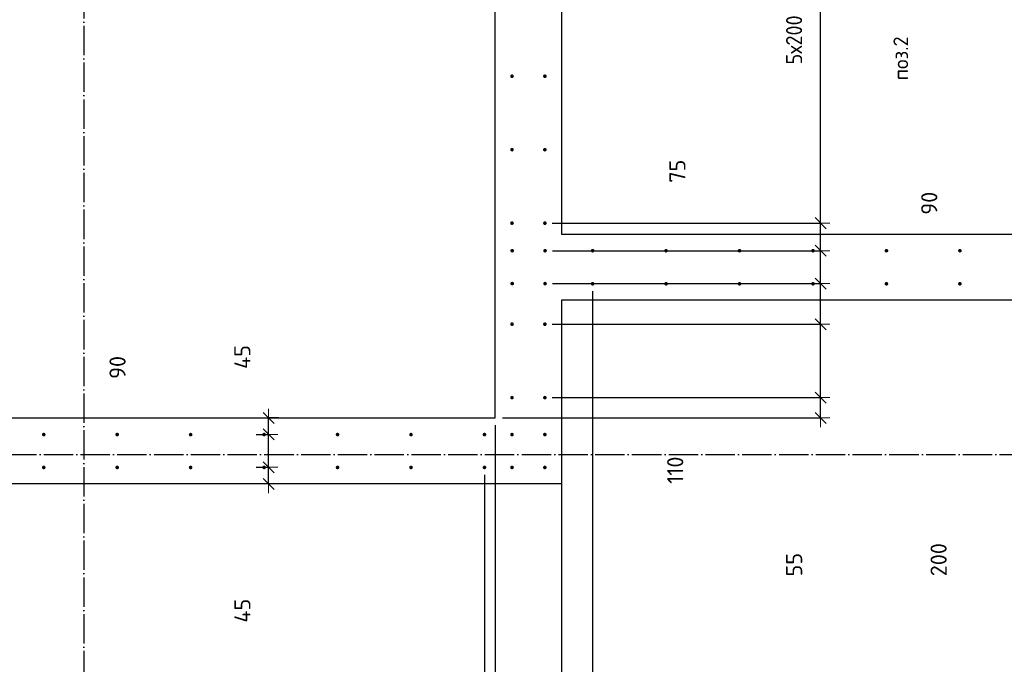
# Model space of a CAD drawing. Header units: millimetres. Extents: x 2792 to 69837, y -2757 to 29968.
# Tile 41 of 77: x 35645 to 38326, y 7829 to 9584. Entities that reach past the tile are written whole.
import ezdxf

# ---------------------------------------------------------------- set-up
doc = ezdxf.new("R2010")
doc.units = ezdxf.units.MM
doc.header["$PDMODE"] = 65
doc.linetypes.add('______11', pattern=[100, 80, -10, 0, -10])
doc.linetypes.add('______5', pattern=[220, 160, -20, 20, -20])
for name, color, linetype, lineweight in [('Standard', 7, 'Continuous', 25), ('Арм.стержн. вертикальными 1', 22, 'Continuous', 35), ('Размерная линия_ общее', 7, 'Continuous', 13)]:
    doc.layers.add(name, color=color, linetype=linetype, lineweight=lineweight)
doc.layers.add('Осевая линия_ общее', color=7, linetype='______5', lineweight=13, true_color=0xa0a0a0)
doc.styles.add('ISOCPEUR', font='ISOCPEUR')
doc.dimstyles.new('DIMSTYLE_12', dxfattribs={"dimtxt": 44, "dimasz": 50, "dimexe": 0, "dimexo": 0, "dimgap": 22, "dimtad": 0, "dimdec": 0, "dimrnd": 5, "dimzin": 12, "dimdsep": 46, "dimtxsty": 'ISOCPEUR', "dimblk1": 'ALL_ML_STRICH', "dimblk2": 'ALL_ML_STRICH', "dimsah": 1, "dimcen": 0, "dimclrd": 7, "dimclre": 256, "dimclrt": 7, "dimadec": 0, "dimazin": 0, "dimtfac": 1, "dimtdec": 0, "dimtix": 1, "dimtmove": 2, "dimatfit": 3, "dimfxl": 0, "dimtvp": 1.2, "dimtzin": 0, "dimlwd": 0, "dimlwe": -3, "dimarcsym": 0})
doc.dimstyles.new('DIMSTYLE_16', dxfattribs={"dimtxt": 44, "dimasz": 50, "dimexe": 0, "dimexo": 0, "dimgap": 22, "dimtad": 0, "dimdec": 0, "dimrnd": 5, "dimzin": 12, "dimdsep": 46, "dimtxsty": 'ISOCPEUR', "dimblk1": 'ALL_ML_STRICH', "dimblk2": 'ALL_ML_STRICH', "dimsah": 1, "dimcen": 0, "dimclrd": 7, "dimclre": 256, "dimclrt": 7, "dimadec": 0, "dimazin": 0, "dimtfac": 1, "dimtdec": 0, "dimtix": 1, "dimtmove": 2, "dimatfit": 3, "dimfxl": 0, "dimtzin": 0, "dimlwd": 0, "dimlwe": -3, "dimarcsym": 0})
doc.dimstyles.new('DIMSTYLE_3', dxfattribs={"dimtxt": 44, "dimasz": 50, "dimexe": 0, "dimexo": 0, "dimgap": 22, "dimtad": 2, "dimdec": 0, "dimrnd": 5, "dimzin": 12, "dimdsep": 46, "dimtxsty": 'ISOCPEUR', "dimblk1": 'ALL_ML_STRICH', "dimblk2": 'ALL_ML_STRICH', "dimsah": 1, "dimcen": 0, "dimclrd": 7, "dimclre": 256, "dimclrt": 7, "dimadec": 0, "dimazin": 0, "dimtfac": 1, "dimtdec": 0, "dimtix": 1, "dimtmove": 2, "dimatfit": 3, "dimfxl": 0, "dimtzin": 0, "dimlwd": 0, "dimlwe": -3, "dimarcsym": 0})
doc.dimstyles.new('DIMSTYLE_8', dxfattribs={"dimtxt": 44, "dimasz": 50, "dimexe": 0, "dimexo": 0, "dimgap": 22, "dimtad": 2, "dimdec": 0, "dimrnd": 5, "dimzin": 12, "dimdsep": 46, "dimtxsty": 'ISOCPEUR', "dimblk1": 'ALL_ML_STRICH', "dimblk2": 'ALL_ML_STRICH', "dimsah": 1, "dimcen": 0, "dimclrd": 7, "dimclre": 256, "dimclrt": 7, "dimadec": 0, "dimazin": 0, "dimtfac": 1, "dimtdec": 0, "dimtix": 1, "dimtmove": 2, "dimatfit": 3, "dimfxl": 0, "dimtvp": 1.2, "dimtzin": 0, "dimlwd": 0, "dimlwe": -3, "dimarcsym": 0})

# ---------------------------------------------------------------- blocks, each defined once
blk = doc.blocks.new('ALL_ML_STRICH')
at = {"color": 0, "linetype": 'ByBlock', "lineweight": -2}
for p, q in [((-1, 0), (0.5, 0)), ((-0.3, -0.3), (0.3, 0.3)), ((0, -0.5), (0, 0.5))]:
    blk.add_line(p, q, dxfattribs=at)
blk = doc.blocks.new('*D206')
at = {"layer": 'DEFPOINTS', "color": 7, "linetype": 'Continuous', "lineweight": 13, "transparency": 33554687}
for p in [(36269, 8365.5), (36322.8, 8320), (36369.5, 8320)]:
    blk.add_point(p, dxfattribs=at)
at = {"layer": 'Размерная линия_ общее', "color": 253, "linetype": 'Continuous', "lineweight": -2, "true_color": 0xa0a0a0, "transparency": 33554687}
for p, q in [((36289, 8365.5), (36322.8, 8365.5)), ((36349.5, 8320), (36322.8, 8320))]:
    blk.add_line(p, q, dxfattribs=at)
at = {"layer": 'Размерная линия_ общее', "color": 7, "linetype": 'Continuous', "lineweight": -2, "transparency": 33554687}
blk.add_line((36322.8, 8320), (36322.8, 8365.5), dxfattribs=at)
at = {"layer": 'Размерная линия_ общее', "color": 7, "linetype": 'Continuous', "lineweight": 13, "transparency": 33554687, "xscale": 50, "yscale": 50, "zscale": 50}
for p, rotation in [((36322.8, 8365.5), 90), ((36322.8, 8320), 270)]:
    blk.add_blockref('ALL_ML_STRICH', p, dxfattribs=dict(at, rotation=rotation))
at = {"layer": 'Размерная линия_ общее', "color": 7, "linetype": 'Continuous', "lineweight": 13, "transparency": 33554687, "insert": (36251.4, 7975.1), "char_height": 44, "width": 88, "attachment_point": 5, "rotation": 90, "style": 'ISOCPEUR'}
blk.add_mtext('\\A1;{45}', dxfattribs=at)
blk = doc.blocks.new('*D207')
at = {"layer": 'DEFPOINTS', "color": 7, "linetype": 'Continuous', "lineweight": 13, "transparency": 33554687}
for p in [(36269, 8455), (36269, 8365.5), (36322.8, 8365.5)]:
    blk.add_point(p, dxfattribs=at)
at = {"layer": 'Размерная линия_ общее', "color": 253, "linetype": 'Continuous', "lineweight": -2, "true_color": 0xa0a0a0, "transparency": 33554687}
for p, q in [((36289, 8455), (36322.8, 8455)), ((36289, 8365.5), (36322.8, 8365.5))]:
    blk.add_line(p, q, dxfattribs=at)
at = {"layer": 'Размерная линия_ общее', "color": 7, "linetype": 'Continuous', "lineweight": -2, "transparency": 33554687}
blk.add_line((36322.8, 8365.5), (36322.8, 8455), dxfattribs=at)
at = {"layer": 'Размерная линия_ общее', "color": 7, "linetype": 'Continuous', "lineweight": 13, "transparency": 33554687, "xscale": 50, "yscale": 50, "zscale": 50}
for p, rotation in [((36322.8, 8455), 90), ((36322.8, 8365.5), 270)]:
    blk.add_blockref('ALL_ML_STRICH', p, dxfattribs=dict(at, rotation=rotation))
at = {"layer": 'Размерная линия_ общее', "color": 7, "linetype": 'Continuous', "lineweight": 13, "transparency": 33554687, "insert": (35911.4, 8637.2), "char_height": 44, "width": 88, "attachment_point": 5, "rotation": 90, "style": 'ISOCPEUR'}
blk.add_mtext('\\A1;{90}', dxfattribs=at)
blk = doc.blocks.new('*D208')
at = {"layer": 'DEFPOINTS', "color": 7, "linetype": 'Continuous', "lineweight": 13, "transparency": 33554687}
for p in [(36369.5, 8500), (36269, 8455), (36322.8, 8455)]:
    blk.add_point(p, dxfattribs=at)
at = {"layer": 'Размерная линия_ общее', "color": 253, "linetype": 'Continuous', "lineweight": -2, "true_color": 0xa0a0a0, "transparency": 33554687}
for p, q in [((36349.5, 8500), (36322.8, 8500)), ((36289, 8455), (36322.8, 8455))]:
    blk.add_line(p, q, dxfattribs=at)
at = {"layer": 'Размерная линия_ общее', "color": 7, "linetype": 'Continuous', "lineweight": -2, "transparency": 33554687}
blk.add_line((36322.8, 8455), (36322.8, 8500), dxfattribs=at)
at = {"layer": 'Размерная линия_ общее', "color": 7, "linetype": 'Continuous', "lineweight": 13, "transparency": 33554687, "xscale": 50, "yscale": 50, "zscale": 50}
for p, rotation in [((36322.8, 8500), 90), ((36322.8, 8455), 270)]:
    blk.add_blockref('ALL_ML_STRICH', p, dxfattribs=dict(at, rotation=rotation))
at = {"layer": 'Размерная линия_ общее', "color": 7, "linetype": 'Continuous', "lineweight": 13, "transparency": 33554687, "insert": (36251.1, 8665.8), "char_height": 44, "width": 88, "attachment_point": 5, "rotation": 90, "style": 'ISOCPEUR'}
blk.add_mtext('\\A1;{45}', dxfattribs=at)
blk = doc.blocks.new('*D274')
at = {"layer": 'DEFPOINTS', "color": 7, "linetype": 'Continuous', "lineweight": 13, "transparency": 33554687}
for p in [(35310.5, 8365), (36910.5, 8365), (35310.5, 7342.4)]:
    blk.add_point(p, dxfattribs=at)
at = {"layer": 'Размерная линия_ общее', "color": 253, "linetype": 'Continuous', "lineweight": -2, "true_color": 0xa0a0a0, "transparency": 33554687}
for p, q in [((35310.5, 8345), (35310.5, 7342.4)), ((36910.5, 8345), (36910.5, 7342.4))]:
    blk.add_line(p, q, dxfattribs=at)
at = {"layer": 'Размерная линия_ общее', "color": 7, "linetype": 'Continuous', "lineweight": -2, "transparency": 33554687}
blk.add_line((35310.5, 7342.4), (36910.5, 7342.4), dxfattribs=at)
at = {"layer": 'Размерная линия_ общее', "color": 7, "linetype": 'Continuous', "lineweight": 13, "transparency": 33554687, "xscale": 50, "yscale": 50, "zscale": 50, "rotation": 180}
blk.add_blockref('ALL_ML_STRICH', (35310.5, 7342.4), dxfattribs=at)
at = {"layer": 'Размерная линия_ общее', "color": 7, "linetype": 'Continuous', "lineweight": 13, "transparency": 33554687, "xscale": 50, "yscale": 50, "zscale": 50}
blk.add_blockref('ALL_ML_STRICH', (36910.5, 7342.4), dxfattribs=at)
at = {"layer": 'Размерная линия_ общее', "color": 7, "linetype": 'Continuous', "lineweight": 13, "transparency": 33554687, "insert": (35976.5, 7436.4), "char_height": 44, "width": 2.2, "attachment_point": 1, "line_spacing_factor": 0.60241, "style": 'ISOCPEUR'}
blk.add_mtext('\\W0.91;8х200=1600', dxfattribs=at)
blk = doc.blocks.new('*D275')
at = {"layer": 'DEFPOINTS', "color": 7, "linetype": 'Continuous', "lineweight": 13, "transparency": 33554687}
for p in [(36940, 8500), (36910.5, 8365), (36910.5, 7342.4)]:
    blk.add_point(p, dxfattribs=at)
at = {"layer": 'Размерная линия_ общее', "color": 253, "linetype": 'Continuous', "lineweight": -2, "true_color": 0xa0a0a0, "transparency": 33554687}
for p, q in [((36940, 8480), (36940, 7342.4)), ((36910.5, 8345), (36910.5, 7342.4))]:
    blk.add_line(p, q, dxfattribs=at)
at = {"layer": 'Размерная линия_ общее', "color": 7, "linetype": 'Continuous', "lineweight": -2, "transparency": 33554687}
blk.add_line((36910.5, 7342.4), (36940, 7342.4), dxfattribs=at)
at = {"layer": 'Размерная линия_ общее', "color": 7, "linetype": 'Continuous', "lineweight": 13, "transparency": 33554687, "xscale": 50, "yscale": 50, "zscale": 50, "rotation": 180}
blk.add_blockref('ALL_ML_STRICH', (36910.5, 7342.4), dxfattribs=at)
at = {"layer": 'Размерная линия_ общее', "color": 7, "linetype": 'Continuous', "lineweight": 13, "transparency": 33554687, "xscale": 50, "yscale": 50, "zscale": 50}
blk.add_blockref('ALL_ML_STRICH', (36940, 7342.4), dxfattribs=at)
at = {"layer": 'Размерная линия_ общее', "color": 7, "linetype": 'Continuous', "lineweight": 13, "transparency": 33554687, "insert": (36581.8, 7065.3), "char_height": 44, "width": 88, "attachment_point": 5, "style": 'ISOCPEUR'}
blk.add_mtext('\\A1;{30}', dxfattribs=at)
blk = doc.blocks.new('*D276')
at = {"layer": 'DEFPOINTS', "color": 7, "linetype": 'Continuous', "lineweight": 13, "transparency": 33554687}
for p in [(37120, 8820), (36940, 8500), (36940, 7342.4)]:
    blk.add_point(p, dxfattribs=at)
at = {"layer": 'Размерная линия_ общее', "color": 253, "linetype": 'Continuous', "lineweight": -2, "true_color": 0xa0a0a0, "transparency": 33554687}
for p, q in [((37120, 8800), (37120, 7342.4)), ((36940, 8480), (36940, 7342.4))]:
    blk.add_line(p, q, dxfattribs=at)
at = {"layer": 'Размерная линия_ общее', "color": 7, "linetype": 'Continuous', "lineweight": -2, "transparency": 33554687}
blk.add_line((36940, 7342.4), (37120, 7342.4), dxfattribs=at)
at = {"layer": 'Размерная линия_ общее', "color": 7, "linetype": 'Continuous', "lineweight": 13, "transparency": 33554687, "xscale": 50, "yscale": 50, "zscale": 50, "rotation": 180}
blk.add_blockref('ALL_ML_STRICH', (36940, 7342.4), dxfattribs=at)
at = {"layer": 'Размерная линия_ общее', "color": 7, "linetype": 'Continuous', "lineweight": 13, "transparency": 33554687, "xscale": 50, "yscale": 50, "zscale": 50}
blk.add_blockref('ALL_ML_STRICH', (37120, 7342.4), dxfattribs=at)
at = {"layer": 'Размерная линия_ общее', "color": 7, "linetype": 'Continuous', "lineweight": 13, "transparency": 33554687, "insert": (37140.5, 7701.3), "char_height": 44, "width": 132, "attachment_point": 5, "style": 'ISOCPEUR'}
blk.add_mtext('\\A1;{180}', dxfattribs=at)
blk = doc.blocks.new('*D277')
at = {"layer": 'DEFPOINTS', "color": 7, "linetype": 'Continuous', "lineweight": 13, "transparency": 33554687}
for p in [(37205, 8865), (37120, 8820), (37120, 7342.4)]:
    blk.add_point(p, dxfattribs=at)
at = {"layer": 'Размерная линия_ общее', "color": 253, "linetype": 'Continuous', "lineweight": -2, "true_color": 0xa0a0a0, "transparency": 33554687}
for p, q in [((37205, 8845), (37205, 7342.4)), ((37120, 8800), (37120, 7342.4))]:
    blk.add_line(p, q, dxfattribs=at)
at = {"layer": 'Размерная линия_ общее', "color": 7, "linetype": 'Continuous', "lineweight": -2, "transparency": 33554687}
blk.add_line((37120, 7342.4), (37205, 7342.4), dxfattribs=at)
at = {"layer": 'Размерная линия_ общее', "color": 7, "linetype": 'Continuous', "lineweight": 13, "transparency": 33554687, "xscale": 50, "yscale": 50, "zscale": 50, "rotation": 180}
blk.add_blockref('ALL_ML_STRICH', (37120, 7342.4), dxfattribs=at)
at = {"layer": 'Размерная линия_ общее', "color": 7, "linetype": 'Continuous', "lineweight": 13, "transparency": 33554687, "xscale": 50, "yscale": 50, "zscale": 50}
blk.add_blockref('ALL_ML_STRICH', (37205, 7342.4), dxfattribs=at)
at = {"layer": 'Размерная линия_ общее', "color": 7, "linetype": 'Continuous', "lineweight": 13, "transparency": 33554687, "insert": (37384.8, 7069.9), "char_height": 44, "width": 88, "attachment_point": 5, "style": 'ISOCPEUR'}
blk.add_mtext('\\A1;{85}', dxfattribs=at)
blk = doc.blocks.new('*D278')
at = {"layer": 'DEFPOINTS', "color": 7, "linetype": 'Continuous', "lineweight": 13, "transparency": 33554687}
for p in [(37205, 8865), (39605, 8865), (37205, 7342.4)]:
    blk.add_point(p, dxfattribs=at)
at = {"layer": 'Размерная линия_ общее', "color": 253, "linetype": 'Continuous', "lineweight": -2, "true_color": 0xa0a0a0, "transparency": 33554687}
for p, q in [((37205, 8845), (37205, 7342.4)), ((39605, 8845), (39605, 7342.4))]:
    blk.add_line(p, q, dxfattribs=at)
at = {"layer": 'Размерная линия_ общее', "color": 7, "linetype": 'Continuous', "lineweight": -2, "transparency": 33554687}
blk.add_line((37205, 7342.4), (39605, 7342.4), dxfattribs=at)
at = {"layer": 'Размерная линия_ общее', "color": 7, "linetype": 'Continuous', "lineweight": 13, "transparency": 33554687, "xscale": 50, "yscale": 50, "zscale": 50, "rotation": 180}
blk.add_blockref('ALL_ML_STRICH', (37205, 7342.4), dxfattribs=at)
at = {"layer": 'Размерная линия_ общее', "color": 7, "linetype": 'Continuous', "lineweight": 13, "transparency": 33554687, "xscale": 50, "yscale": 50, "zscale": 50}
blk.add_blockref('ALL_ML_STRICH', (39605, 7342.4), dxfattribs=at)
at = {"layer": 'Размерная линия_ общее', "color": 7, "linetype": 'Continuous', "lineweight": 13, "transparency": 33554687, "insert": (38255, 7436.4), "char_height": 44, "width": 2.2, "attachment_point": 1, "line_spacing_factor": 0.60241, "style": 'ISOCPEUR'}
blk.add_mtext('\\W0.91;12х200=2400', dxfattribs=at)
blk = doc.blocks.new('*D324')
at = {"layer": 'DEFPOINTS', "color": 7, "linetype": 'Continuous', "lineweight": 13, "transparency": 33554687}
for p in [(37075, 8555), (36940, 8500), (37825.5, 8500)]:
    blk.add_point(p, dxfattribs=at)
at = {"layer": 'Размерная линия_ общее', "color": 253, "linetype": 'Continuous', "lineweight": -2, "true_color": 0xa0a0a0, "transparency": 33554687}
for p, q in [((37095, 8555), (37825.5, 8555)), ((36960, 8500), (37825.5, 8500))]:
    blk.add_line(p, q, dxfattribs=at)
at = {"layer": 'Размерная линия_ общее', "color": 7, "linetype": 'Continuous', "lineweight": -2, "transparency": 33554687}
blk.add_line((37825.5, 8500), (37825.5, 8555), dxfattribs=at)
at = {"layer": 'Размерная линия_ общее', "color": 7, "linetype": 'Continuous', "lineweight": 13, "transparency": 33554687, "xscale": 50, "yscale": 50, "zscale": 50}
for p, rotation in [((37825.5, 8555), 90), ((37825.5, 8500), 270)]:
    blk.add_blockref('ALL_ML_STRICH', p, dxfattribs=dict(at, rotation=rotation))
at = {"layer": 'Размерная линия_ общее', "color": 7, "linetype": 'Continuous', "lineweight": 13, "transparency": 33554687, "insert": (37753.6, 8100.3), "char_height": 44, "width": 88, "attachment_point": 5, "rotation": 90, "style": 'ISOCPEUR'}
blk.add_mtext('\\A1;{55}', dxfattribs=at)
blk = doc.blocks.new('*D325')
at = {"layer": 'DEFPOINTS', "color": 7, "linetype": 'Continuous', "lineweight": 13, "transparency": 33554687}
for p in [(37075, 8755), (37075, 8555), (37825.5, 8555)]:
    blk.add_point(p, dxfattribs=at)
at = {"layer": 'Размерная линия_ общее', "color": 253, "linetype": 'Continuous', "lineweight": -2, "true_color": 0xa0a0a0, "transparency": 33554687}
for p, q in [((37095, 8755), (37825.5, 8755)), ((37095, 8555), (37825.5, 8555))]:
    blk.add_line(p, q, dxfattribs=at)
at = {"layer": 'Размерная линия_ общее', "color": 7, "linetype": 'Continuous', "lineweight": -2, "transparency": 33554687}
blk.add_line((37825.5, 8555), (37825.5, 8755), dxfattribs=at)
at = {"layer": 'Размерная линия_ общее', "color": 7, "linetype": 'Continuous', "lineweight": 13, "transparency": 33554687, "xscale": 50, "yscale": 50, "zscale": 50}
for p, rotation in [((37825.5, 8755), 90), ((37825.5, 8555), 270)]:
    blk.add_blockref('ALL_ML_STRICH', p, dxfattribs=dict(at, rotation=rotation))
at = {"layer": 'Размерная линия_ общее', "color": 7, "linetype": 'Continuous', "lineweight": 13, "transparency": 33554687, "insert": (38147, 8113.9), "char_height": 44, "width": 132, "attachment_point": 5, "rotation": 90, "style": 'ISOCPEUR'}
blk.add_mtext('\\A1;{200}', dxfattribs=at)
blk = doc.blocks.new('*D326')
at = {"layer": 'DEFPOINTS', "color": 7, "linetype": 'Continuous', "lineweight": 13, "transparency": 33554687}
for p in [(37075.5, 8865.5), (37075, 8755), (37825.5, 8755)]:
    blk.add_point(p, dxfattribs=at)
at = {"layer": 'Размерная линия_ общее', "color": 253, "linetype": 'Continuous', "lineweight": -2, "true_color": 0xa0a0a0, "transparency": 33554687}
for p, q in [((37095.5, 8865.5), (37825.5, 8865.5)), ((37095, 8755), (37825.5, 8755))]:
    blk.add_line(p, q, dxfattribs=at)
at = {"layer": 'Размерная линия_ общее', "color": 7, "linetype": 'Continuous', "lineweight": -2, "transparency": 33554687}
blk.add_line((37825.5, 8755), (37825.5, 8865.5), dxfattribs=at)
at = {"layer": 'Размерная линия_ общее', "color": 7, "linetype": 'Continuous', "lineweight": 13, "transparency": 33554687, "xscale": 50, "yscale": 50, "zscale": 50}
for p, rotation in [((37825.5, 8865.5), 90), ((37825.5, 8755), 270)]:
    blk.add_blockref('ALL_ML_STRICH', p, dxfattribs=dict(at, rotation=rotation))
at = {"layer": 'Размерная линия_ общее', "color": 7, "linetype": 'Continuous', "lineweight": 13, "transparency": 33554687, "insert": (37429.8, 8357.5), "char_height": 44, "width": 132, "attachment_point": 5, "rotation": 90, "style": 'ISOCPEUR'}
blk.add_mtext('\\A1;{110}', dxfattribs=at)
blk = doc.blocks.new('*D327')
at = {"layer": 'DEFPOINTS', "color": 7, "linetype": 'Continuous', "lineweight": 13, "transparency": 33554687}
for p in [(37075.5, 8955), (37075.5, 8865.5), (37825.5, 8865.5)]:
    blk.add_point(p, dxfattribs=at)
at = {"layer": 'Размерная линия_ общее', "color": 253, "linetype": 'Continuous', "lineweight": -2, "true_color": 0xa0a0a0, "transparency": 33554687}
for p, q in [((37095.5, 8955), (37825.5, 8955)), ((37095.5, 8865.5), (37825.5, 8865.5))]:
    blk.add_line(p, q, dxfattribs=at)
at = {"layer": 'Размерная линия_ общее', "color": 7, "linetype": 'Continuous', "lineweight": -2, "transparency": 33554687}
blk.add_line((37825.5, 8865.5), (37825.5, 8955), dxfattribs=at)
at = {"layer": 'Размерная линия_ общее', "color": 7, "linetype": 'Continuous', "lineweight": 13, "transparency": 33554687, "xscale": 50, "yscale": 50, "zscale": 50}
for p, rotation in [((37825.5, 8955), 90), ((37825.5, 8865.5), 270)]:
    blk.add_blockref('ALL_ML_STRICH', p, dxfattribs=dict(at, rotation=rotation))
at = {"layer": 'Размерная линия_ общее', "color": 7, "linetype": 'Continuous', "lineweight": 13, "transparency": 33554687, "insert": (38121.5, 9084.3), "char_height": 44, "width": 88, "attachment_point": 5, "rotation": 90, "style": 'ISOCPEUR'}
blk.add_mtext('\\A1;{90}', dxfattribs=at)
blk = doc.blocks.new('*D328')
at = {"layer": 'DEFPOINTS', "color": 7, "linetype": 'Continuous', "lineweight": 13, "transparency": 33554687}
for p in [(37075, 9030), (37075.5, 8955), (37825.5, 8955)]:
    blk.add_point(p, dxfattribs=at)
at = {"layer": 'Размерная линия_ общее', "color": 253, "linetype": 'Continuous', "lineweight": -2, "true_color": 0xa0a0a0, "transparency": 33554687}
for p, q in [((37095, 9030), (37825.5, 9030)), ((37095.5, 8955), (37825.5, 8955))]:
    blk.add_line(p, q, dxfattribs=at)
at = {"layer": 'Размерная линия_ общее', "color": 7, "linetype": 'Continuous', "lineweight": -2, "transparency": 33554687}
blk.add_line((37825.5, 8955), (37825.5, 9030), dxfattribs=at)
at = {"layer": 'Размерная линия_ общее', "color": 7, "linetype": 'Continuous', "lineweight": 13, "transparency": 33554687, "xscale": 50, "yscale": 50, "zscale": 50}
for p, rotation in [((37825.5, 9030), 90), ((37825.5, 8955), 270)]:
    blk.add_blockref('ALL_ML_STRICH', p, dxfattribs=dict(at, rotation=rotation))
at = {"layer": 'Размерная линия_ общее', "color": 7, "linetype": 'Continuous', "lineweight": 13, "transparency": 33554687, "insert": (37435.8, 9171.5), "char_height": 44, "width": 88, "attachment_point": 5, "rotation": 90, "style": 'ISOCPEUR'}
blk.add_mtext('\\A1;{75}', dxfattribs=at)
blk = doc.blocks.new('*D329')
at = {"layer": 'DEFPOINTS', "color": 7, "linetype": 'Continuous', "lineweight": 13, "transparency": 33554687}
for p in [(37075, 10030), (37075, 9030), (37825.5, 9030)]:
    blk.add_point(p, dxfattribs=at)
at = {"layer": 'Размерная линия_ общее', "color": 253, "linetype": 'Continuous', "lineweight": -2, "true_color": 0xa0a0a0, "transparency": 33554687}
for p, q in [((37095, 10030), (37825.5, 10030)), ((37095, 9030), (37825.5, 9030))]:
    blk.add_line(p, q, dxfattribs=at)
at = {"layer": 'Размерная линия_ общее', "color": 7, "linetype": 'Continuous', "lineweight": -2, "transparency": 33554687}
blk.add_line((37825.5, 9030), (37825.5, 10030), dxfattribs=at)
at = {"layer": 'Размерная линия_ общее', "color": 7, "linetype": 'Continuous', "lineweight": 13, "transparency": 33554687, "xscale": 50, "yscale": 50, "zscale": 50}
for p, rotation in [((37825.5, 10030), 90), ((37825.5, 9030), 270)]:
    blk.add_blockref('ALL_ML_STRICH', p, dxfattribs=dict(at, rotation=rotation))
at = {"layer": 'Размерная линия_ общее', "color": 7, "linetype": 'Continuous', "lineweight": 13, "transparency": 33554687, "insert": (37731.5, 9462), "char_height": 44, "width": 2.2, "attachment_point": 1, "rotation": 90, "line_spacing_factor": 0.60241, "style": 'ISOCPEUR'}
blk.add_mtext('\\W0.91;5х200', dxfattribs=at)

msp = doc.modelspace()

# ---------------------------------------------------------------- hatches: boundary and pattern name
at = {"layer": 'Арм.стержн. вертикальными 1', "linetype": 'Continuous', "lineweight": 50, "transparency": 33554687}
for points in [[(36990.5, 9430), (36990.1, 9431.9), (36989, 9433.5), (36987.4, 9434.6), (36985.5, 9435), (36983.6, 9434.6), (36981.9, 9433.5), (36980.8, 9431.9), (36980.5, 9430), (36980.8, 9428.1), (36981.9, 9426.5), (36983.6, 9425.4), (36985.5, 9425), (36987.4, 9425.4), (36989, 9426.5), (36990.1, 9428.1)], [(37080, 9430), (37079.6, 9431.9), (37078.5, 9433.5), (37076.9, 9434.6), (37075, 9435), (37073.1, 9434.6), (37071.5, 9433.5), (37070.4, 9431.9), (37070, 9430), (37070.4, 9428.1), (37071.5, 9426.5), (37073.1, 9425.4), (37075, 9425), (37076.9, 9425.4), (37078.5, 9426.5), (37079.6, 9428.1)], [(36990.5, 9230), (36990.1, 9231.9), (36989, 9233.5), (36987.4, 9234.6), (36985.5, 9235), (36983.6, 9234.6), (36981.9, 9233.5), (36980.8, 9231.9), (36980.5, 9230), (36980.8, 9228.1), (36981.9, 9226.5), (36983.6, 9225.4), (36985.5, 9225), (36987.4, 9225.4), (36989, 9226.5), (36990.1, 9228.1)], [(37080, 9230), (37079.6, 9231.9), (37078.5, 9233.5), (37076.9, 9234.6), (37075, 9235), (37073.1, 9234.6), (37071.5, 9233.5), (37070.4, 9231.9), (37070, 9230), (37070.4, 9228.1), (37071.5, 9226.5), (37073.1, 9225.4), (37075, 9225), (37076.9, 9225.4), (37078.5, 9226.5), (37079.6, 9228.1)], [(36990.5, 9030), (36990.1, 9031.9), (36989, 9033.5), (36987.4, 9034.6), (36985.5, 9035), (36983.6, 9034.6), (36981.9, 9033.5), (36980.8, 9031.9), (36980.5, 9030), (36980.8, 9028.1), (36981.9, 9026.5), (36983.6, 9025.4), (36985.5, 9025), (36987.4, 9025.4), (36989, 9026.5), (36990.1, 9028.1)], [(37080, 9030), (37079.6, 9031.9), (37078.5, 9033.5), (37076.9, 9034.6), (37075, 9035), (37073.1, 9034.6), (37071.5, 9033.5), (37070.4, 9031.9), (37070, 9030), (37070.4, 9028.1), (37071.5, 9026.5), (37073.1, 9025.4), (37075, 9025), (37076.9, 9025.4), (37078.5, 9026.5), (37079.6, 9028.1)], [(36991, 8955), (36990.6, 8956.9), (36989.5, 8958.5), (36987.9, 8959.6), (36986, 8960), (36984.1, 8959.6), (36982.4, 8958.5), (36981.3, 8956.9), (36981, 8955), (36981.3, 8953.1), (36982.4, 8951.5), (36984.1, 8950.4), (36986, 8950), (36987.9, 8950.4), (36989.5, 8951.5), (36990.6, 8953.1)], [(37080.5, 8955), (37080.1, 8956.9), (37079, 8958.5), (37077.4, 8959.6), (37075.5, 8960), (37073.6, 8959.6), (37072, 8958.5), (37070.9, 8956.9), (37070.5, 8955), (37070.9, 8953.1), (37072, 8951.5), (37073.6, 8950.4), (37075.5, 8950), (37077.4, 8950.4), (37079, 8951.5), (37080.1, 8953.1)], [(37210, 8955), (37209.6, 8956.9), (37208.5, 8958.5), (37206.9, 8959.6), (37205, 8960), (37203.1, 8959.6), (37201.5, 8958.5), (37200.4, 8956.9), (37200, 8955), (37200.4, 8953.1), (37201.5, 8951.5), (37203.1, 8950.4), (37205, 8950), (37206.9, 8950.4), (37208.5, 8951.5), (37209.6, 8953.1)], [(37410, 8955), (37409.6, 8956.9), (37408.5, 8958.5), (37406.9, 8959.6), (37405, 8960), (37403.1, 8959.6), (37401.5, 8958.5), (37400.4, 8956.9), (37400, 8955), (37400.4, 8953.1), (37401.5, 8951.5), (37403.1, 8950.4), (37405, 8950), (37406.9, 8950.4), (37408.5, 8951.5), (37409.6, 8953.1)], [(37610, 8955), (37609.6, 8956.9), (37608.5, 8958.5), (37606.9, 8959.6), (37605, 8960), (37603.1, 8959.6), (37601.5, 8958.5), (37600.4, 8956.9), (37600, 8955), (37600.4, 8953.1), (37601.5, 8951.5), (37603.1, 8950.4), (37605, 8950), (37606.9, 8950.4), (37608.5, 8951.5), (37609.6, 8953.1)], [(37810, 8955), (37809.6, 8956.9), (37808.5, 8958.5), (37806.9, 8959.6), (37805, 8960), (37803.1, 8959.6), (37801.5, 8958.5), (37800.4, 8956.9), (37800, 8955), (37800.4, 8953.1), (37801.5, 8951.5), (37803.1, 8950.4), (37805, 8950), (37806.9, 8950.4), (37808.5, 8951.5), (37809.6, 8953.1)], [(38010, 8955), (38009.6, 8956.9), (38008.5, 8958.5), (38006.9, 8959.6), (38005, 8960), (38003.1, 8959.6), (38001.5, 8958.5), (38000.4, 8956.9), (38000, 8955), (38000.4, 8953.1), (38001.5, 8951.5), (38003.1, 8950.4), (38005, 8950), (38006.9, 8950.4), (38008.5, 8951.5), (38009.6, 8953.1)], [(38210, 8955), (38209.6, 8956.9), (38208.5, 8958.5), (38206.9, 8959.6), (38205, 8960), (38203.1, 8959.6), (38201.5, 8958.5), (38200.4, 8956.9), (38200, 8955), (38200.4, 8953.1), (38201.5, 8951.5), (38203.1, 8950.4), (38205, 8950), (38206.9, 8950.4), (38208.5, 8951.5), (38209.6, 8953.1)], [(36991, 8865.5), (36990.6, 8867.4), (36989.5, 8869), (36987.9, 8870.1), (36986, 8870.5), (36984.1, 8870.1), (36982.4, 8869), (36981.3, 8867.4), (36981, 8865.5), (36981.3, 8863.6), (36982.4, 8861.9), (36984.1, 8860.8), (36986, 8860.5), (36987.9, 8860.8), (36989.5, 8861.9), (36990.6, 8863.6)], [(37080.5, 8865.5), (37080.1, 8867.4), (37079, 8869), (37077.4, 8870.1), (37075.5, 8870.5), (37073.6, 8870.1), (37072, 8869), (37070.9, 8867.4), (37070.5, 8865.5), (37070.9, 8863.6), (37072, 8861.9), (37073.6, 8860.8), (37075.5, 8860.5), (37077.4, 8860.8), (37079, 8861.9), (37080.1, 8863.6)], [(37210, 8865), (37209.6, 8866.9), (37208.5, 8868.5), (37206.9, 8869.6), (37205, 8870), (37203.1, 8869.6), (37201.5, 8868.5), (37200.4, 8866.9), (37200, 8865), (37200.4, 8863.1), (37201.5, 8861.5), (37203.1, 8860.4), (37205, 8860), (37206.9, 8860.4), (37208.5, 8861.5), (37209.6, 8863.1)], [(37410, 8865), (37409.6, 8866.9), (37408.5, 8868.5), (37406.9, 8869.6), (37405, 8870), (37403.1, 8869.6), (37401.5, 8868.5), (37400.4, 8866.9), (37400, 8865), (37400.4, 8863.1), (37401.5, 8861.5), (37403.1, 8860.4), (37405, 8860), (37406.9, 8860.4), (37408.5, 8861.5), (37409.6, 8863.1)], [(37610, 8865), (37609.6, 8866.9), (37608.5, 8868.5), (37606.9, 8869.6), (37605, 8870), (37603.1, 8869.6), (37601.5, 8868.5), (37600.4, 8866.9), (37600, 8865), (37600.4, 8863.1), (37601.5, 8861.5), (37603.1, 8860.4), (37605, 8860), (37606.9, 8860.4), (37608.5, 8861.5), (37609.6, 8863.1)], [(37810, 8865), (37809.6, 8866.9), (37808.5, 8868.5), (37806.9, 8869.6), (37805, 8870), (37803.1, 8869.6), (37801.5, 8868.5), (37800.4, 8866.9), (37800, 8865), (37800.4, 8863.1), (37801.5, 8861.5), (37803.1, 8860.4), (37805, 8860), (37806.9, 8860.4), (37808.5, 8861.5), (37809.6, 8863.1)], [(38010, 8865), (38009.6, 8866.9), (38008.5, 8868.5), (38006.9, 8869.6), (38005, 8870), (38003.1, 8869.6), (38001.5, 8868.5), (38000.4, 8866.9), (38000, 8865), (38000.4, 8863.1), (38001.5, 8861.5), (38003.1, 8860.4), (38005, 8860), (38006.9, 8860.4), (38008.5, 8861.5), (38009.6, 8863.1)], [(38210, 8865), (38209.6, 8866.9), (38208.5, 8868.5), (38206.9, 8869.6), (38205, 8870), (38203.1, 8869.6), (38201.5, 8868.5), (38200.4, 8866.9), (38200, 8865), (38200.4, 8863.1), (38201.5, 8861.5), (38203.1, 8860.4), (38205, 8860), (38206.9, 8860.4), (38208.5, 8861.5), (38209.6, 8863.1)], [(36990.5, 8755), (36990.1, 8756.9), (36989, 8758.5), (36987.4, 8759.6), (36985.5, 8760), (36983.6, 8759.6), (36982, 8758.5), (36980.9, 8756.9), (36980.5, 8755), (36980.9, 8753.1), (36982, 8751.5), (36983.6, 8750.4), (36985.5, 8750), (36987.4, 8750.4), (36989, 8751.5), (36990.1, 8753.1)], [(37080, 8755), (37079.6, 8756.9), (37078.6, 8758.5), (37076.9, 8759.6), (37075, 8760), (37073.1, 8759.6), (37071.5, 8758.5), (37070.4, 8756.9), (37070, 8755), (37070.4, 8753.1), (37071.5, 8751.5), (37073.1, 8750.4), (37075, 8750), (37076.9, 8750.4), (37078.6, 8751.5), (37079.6, 8753.1)], [(36990.5, 8555), (36990.1, 8556.9), (36989, 8558.5), (36987.4, 8559.6), (36985.5, 8560), (36983.6, 8559.6), (36982, 8558.5), (36980.9, 8556.9), (36980.5, 8555), (36980.9, 8553.1), (36982, 8551.5), (36983.6, 8550.4), (36985.5, 8550), (36987.4, 8550.4), (36989, 8551.5), (36990.1, 8553.1)], [(37080, 8555), (37079.6, 8556.9), (37078.6, 8558.5), (37076.9, 8559.6), (37075, 8560), (37073.1, 8559.6), (37071.5, 8558.5), (37070.4, 8556.9), (37070, 8555), (37070.4, 8553.1), (37071.5, 8551.5), (37073.1, 8550.4), (37075, 8550), (37076.9, 8550.4), (37078.6, 8551.5), (37079.6, 8553.1)], [(35715.5, 8454.5), (35715.1, 8456.4), (35714, 8458), (35712.4, 8459.1), (35710.5, 8459.5), (35708.6, 8459.1), (35707, 8458), (35705.9, 8456.4), (35705.5, 8454.5), (35705.9, 8452.6), (35707, 8451), (35708.6, 8449.9), (35710.5, 8449.5), (35712.4, 8449.9), (35714, 8451), (35715.1, 8452.6)], [(35915.5, 8454.5), (35915.1, 8456.4), (35914, 8458), (35912.4, 8459.1), (35910.5, 8459.5), (35908.6, 8459.1), (35907, 8458), (35905.9, 8456.4), (35905.5, 8454.5), (35905.9, 8452.6), (35907, 8451), (35908.6, 8449.9), (35910.5, 8449.5), (35912.4, 8449.9), (35914, 8451), (35915.1, 8452.6)], [(36115.5, 8454.5), (36115.1, 8456.4), (36114, 8458), (36112.4, 8459.1), (36110.5, 8459.5), (36108.6, 8459.1), (36107, 8458), (36105.9, 8456.4), (36105.5, 8454.5), (36105.9, 8452.6), (36107, 8451), (36108.6, 8449.9), (36110.5, 8449.5), (36112.4, 8449.9), (36114, 8451), (36115.1, 8452.6)], [(36315.5, 8454.5), (36315.1, 8456.4), (36314, 8458), (36312.4, 8459.1), (36310.5, 8459.5), (36308.6, 8459.1), (36307, 8458), (36305.9, 8456.4), (36305.5, 8454.5), (36305.9, 8452.6), (36307, 8451), (36308.6, 8449.9), (36310.5, 8449.5), (36312.4, 8449.9), (36314, 8451), (36315.1, 8452.6)], [(36515.5, 8454.5), (36515.1, 8456.4), (36514, 8458), (36512.4, 8459.1), (36510.5, 8459.5), (36508.6, 8459.1), (36507, 8458), (36505.9, 8456.4), (36505.5, 8454.5), (36505.9, 8452.6), (36507, 8451), (36508.6, 8449.9), (36510.5, 8449.5), (36512.4, 8449.9), (36514, 8451), (36515.1, 8452.6)], [(36715.5, 8454.5), (36715.1, 8456.4), (36714, 8458), (36712.4, 8459.1), (36710.5, 8459.5), (36708.6, 8459.1), (36707, 8458), (36705.9, 8456.4), (36705.5, 8454.5), (36705.9, 8452.6), (36707, 8451), (36708.6, 8449.9), (36710.5, 8449.5), (36712.4, 8449.9), (36714, 8451), (36715.1, 8452.6)], [(36915.5, 8454.5), (36915.1, 8456.4), (36914, 8458), (36912.4, 8459.1), (36910.5, 8459.5), (36908.6, 8459.1), (36907, 8458), (36905.9, 8456.4), (36905.5, 8454.5), (36905.9, 8452.6), (36907, 8451), (36908.6, 8449.9), (36910.5, 8449.5), (36912.4, 8449.9), (36914, 8451), (36915.1, 8452.6)], [(36990.5, 8454.5), (36990.1, 8456.4), (36989, 8458), (36987.4, 8459.1), (36985.5, 8459.5), (36983.6, 8459.1), (36981.9, 8458), (36980.8, 8456.4), (36980.5, 8454.5), (36980.8, 8452.6), (36981.9, 8451), (36983.6, 8449.9), (36985.5, 8449.5), (36987.4, 8449.9), (36989, 8451), (36990.1, 8452.6)], [(37080, 8454.5), (37079.6, 8456.4), (37078.5, 8458), (37076.9, 8459.1), (37075, 8459.5), (37073.1, 8459.1), (37071.5, 8458), (37070.4, 8456.4), (37070, 8454.5), (37070.4, 8452.6), (37071.5, 8451), (37073.1, 8449.9), (37075, 8449.5), (37076.9, 8449.9), (37078.5, 8451), (37079.6, 8452.6)], [(35715.5, 8365), (35715.1, 8366.9), (35714, 8368.5), (35712.4, 8369.6), (35710.5, 8370), (35708.6, 8369.6), (35707, 8368.5), (35705.9, 8366.9), (35705.5, 8365), (35705.9, 8363.1), (35707, 8361.4), (35708.6, 8360.4), (35710.5, 8360), (35712.4, 8360.4), (35714, 8361.4), (35715.1, 8363.1)], [(35915.5, 8365), (35915.1, 8366.9), (35914, 8368.5), (35912.4, 8369.6), (35910.5, 8370), (35908.6, 8369.6), (35907, 8368.5), (35905.9, 8366.9), (35905.5, 8365), (35905.9, 8363.1), (35907, 8361.4), (35908.6, 8360.4), (35910.5, 8360), (35912.4, 8360.4), (35914, 8361.4), (35915.1, 8363.1)], [(36115.5, 8365), (36115.1, 8366.9), (36114, 8368.5), (36112.4, 8369.6), (36110.5, 8370), (36108.6, 8369.6), (36107, 8368.5), (36105.9, 8366.9), (36105.5, 8365), (36105.9, 8363.1), (36107, 8361.4), (36108.6, 8360.4), (36110.5, 8360), (36112.4, 8360.4), (36114, 8361.4), (36115.1, 8363.1)], [(36315.5, 8365), (36315.1, 8366.9), (36314, 8368.5), (36312.4, 8369.6), (36310.5, 8370), (36308.6, 8369.6), (36307, 8368.5), (36305.9, 8366.9), (36305.5, 8365), (36305.9, 8363.1), (36307, 8361.4), (36308.6, 8360.4), (36310.5, 8360), (36312.4, 8360.4), (36314, 8361.4), (36315.1, 8363.1)], [(36515.5, 8365), (36515.1, 8366.9), (36514, 8368.5), (36512.4, 8369.6), (36510.5, 8370), (36508.6, 8369.6), (36507, 8368.5), (36505.9, 8366.9), (36505.5, 8365), (36505.9, 8363.1), (36507, 8361.4), (36508.6, 8360.4), (36510.5, 8360), (36512.4, 8360.4), (36514, 8361.4), (36515.1, 8363.1)], [(36715.5, 8365), (36715.1, 8366.9), (36714, 8368.5), (36712.4, 8369.6), (36710.5, 8370), (36708.6, 8369.6), (36707, 8368.5), (36705.9, 8366.9), (36705.5, 8365), (36705.9, 8363.1), (36707, 8361.4), (36708.6, 8360.4), (36710.5, 8360), (36712.4, 8360.4), (36714, 8361.4), (36715.1, 8363.1)], [(36915.5, 8365), (36915.1, 8366.9), (36914, 8368.5), (36912.4, 8369.6), (36910.5, 8370), (36908.6, 8369.6), (36907, 8368.5), (36905.9, 8366.9), (36905.5, 8365), (36905.9, 8363.1), (36907, 8361.4), (36908.6, 8360.4), (36910.5, 8360), (36912.4, 8360.4), (36914, 8361.4), (36915.1, 8363.1)], [(36990.5, 8365), (36990.1, 8366.9), (36989, 8368.5), (36987.4, 8369.6), (36985.5, 8370), (36983.6, 8369.6), (36981.9, 8368.5), (36980.8, 8366.9), (36980.5, 8365), (36980.8, 8363.1), (36981.9, 8361.4), (36983.6, 8360.4), (36985.5, 8360), (36987.4, 8360.4), (36989, 8361.4), (36990.1, 8363.1)], [(37080, 8365), (37079.6, 8366.9), (37078.5, 8368.5), (37076.9, 8369.6), (37075, 8370), (37073.1, 8369.6), (37071.5, 8368.5), (37070.4, 8366.9), (37070, 8365), (37070.4, 8363.1), (37071.5, 8361.4), (37073.1, 8360.4), (37075, 8360), (37076.9, 8360.4), (37078.5, 8361.4), (37079.6, 8363.1)]]:
    msp.add_hatch(color=4, dxfattribs=at).paths.add_polyline_path(points)

# ---------------------------------------------------------------- linework, layer by layer
at = {"color": 7, "linetype": 'Continuous', "lineweight": 25, "transparency": 33554687}
for p, q in [((36940, 8500), (36940, 10100)), ((37120, 10100), (37120, 9000)), ((37120, 9000), (39650, 9000)), ((39650, 8820), (37120, 8820)), ((37120, 8820), (37120, 8320)), ((35190, 8500), (36940, 8500)), ((36940, 8320), (35010, 8320)), ((37120, 8320), (36940, 8320))]:
    msp.add_line(p, q, dxfattribs=at)
at = {"layer": 'Осевая линия_ общее', "color": 253, "linetype": '______11', "lineweight": -3, "true_color": 0xa0a0a0, "transparency": 33554687}
for p, q in [((35820, 14272), (35820, -2614.4)), ((25200, 8400), (69714.9, 8400))]:
    msp.add_line(p, q, dxfattribs=at)

# ---------------------------------------------------------------- texts
at = {"layer": 'Standard', "color": 7, "linetype": 'Continuous', "lineweight": 13, "transparency": 33554687, "insert": (38044, 9418.9), "char_height": 40, "width": 140.769, "attachment_point": 4, "rotation": 90, "style": 'ISOCPEUR'}
msp.add_mtext('\\A1;{\\fISOCPEUR|i0|b0;\\H40.000000;\\W1.000000;\\C7;поз.2}\\P', dxfattribs=at)

# ---------------------------------------------------------------- dimensions: what is measured, and where the dimension line sits
at = {"layer": 'Размерная линия_ общее', "color": 7, "linetype": 'Continuous', "lineweight": 13, "transparency": 33554687}
dim = msp.add_linear_dim(base=(37825.5, 10030), p1=(37095, 9030), p2=(37095, 10030), angle=90, text='\\W0.91;5х200', dimstyle='DIMSTYLE_3', override={"dimpost": '<>', "dimclrd": 7, "dimclre": 253, "dimclrt": 7, "dimlwd": 0, "dimlwe": 65533}, dxfattribs=at)
dim.commit()
dim.dimension.update_dxf_attribs({"geometry": '*D329', "text_midpoint": (37803.5, 9530), "dimtype": 160})
for base, p1, p2, dimstyle, picture, middle in [((37825.5, 9030), (37095.5, 8955), (37095, 9030), 'DIMSTYLE_8', '*D328', (37435.8, 9171.5)), ((37825.4703, 8955), (37095.4966, 8865.4687), (37095.4966, 8955), 'DIMSTYLE_12', '*D327', (38121.4974, 9084.3216)), ((37825.4703, 8865.4687), (37095.0282, 8755.0003), (37095.4966, 8865.4687), 'DIMSTYLE_8', '*D326', (37429.7575, 8357.4585)), ((37825.5, 8755), (37095, 8555), (37095, 8755), 'DIMSTYLE_16', '*D325', (38147, 8113.9)), ((36322.8, 8500), (36289, 8455), (36349.5, 8500), 'DIMSTYLE_8', '*D208', (36251.1, 8665.8)), ((36322.75, 8455.0003), (36289.0497, 8365.469), (36289.0497, 8455.0003), 'DIMSTYLE_8', '*D207', (35911.4086, 8637.2085)), ((37825.5, 8555), (36960, 8500), (37095, 8555), 'DIMSTYLE_8', '*D324', (37753.6, 8100.3)), ((36322.75, 8365.469), (36349.5375, 8320), (36289.0497, 8365.469), 'DIMSTYLE_8', '*D206', (36251.3662, 7975.1244))]:
    dim = msp.add_linear_dim(base=base, p1=p1, p2=p2, angle=90, dimstyle=dimstyle, override={"dimpost": '<>', "dimclrd": 7, "dimclre": 253, "dimclrt": 7, "dimlwd": 0, "dimlwe": 65533}, dxfattribs=at)
    dim.commit()
    dim.dimension.update_dxf_attribs({"geometry": picture, "text_midpoint": middle, "dimtype": 160})
for base, p1, p2, dimstyle, picture, middle in [((37205, 7342.4), (37120, 8800), (37205, 8845), 'DIMSTYLE_12', '*D277', (37384.8, 7069.9)), ((37120, 7342.4), (36940, 8480), (37120, 8800), 'DIMSTYLE_3', '*D276', (37140.5, 7701.3)), ((36940, 7342.4437), (36910.4966, 8344.9721), (36940, 8480), 'DIMSTYLE_12', '*D275', (36581.7862, 7065.3457))]:
    dim = msp.add_linear_dim(base=base, p1=p1, p2=p2, dimstyle=dimstyle, override={"dimpost": '<>', "dimclrd": 7, "dimclre": 253, "dimclrt": 7, "dimlwd": 0, "dimlwe": 65533}, dxfattribs=at)
    dim.commit()
    dim.dimension.update_dxf_attribs({"geometry": picture, "text_midpoint": middle, "dimtype": 160})
for base, p1, p2, text, picture, middle in [((39605, 7342.4), (37205, 8845), (39605, 8845), '\\W0.91;12х200=2400', '*D278', (38405, 7364.4)), ((36910.5, 7342.4), (35310.5, 8345), (36910.5, 8345), '\\W0.91;8х200=1600', '*D274', (36110.5, 7364.4))]:
    dim = msp.add_linear_dim(base=base, p1=p1, p2=p2, text=text, dimstyle='DIMSTYLE_3', override={"dimpost": '<>', "dimclrd": 7, "dimclre": 253, "dimclrt": 7, "dimlwd": 0, "dimlwe": 65533}, dxfattribs=at)
    dim.commit()
    dim.dimension.update_dxf_attribs({"geometry": picture, "text_midpoint": middle, "dimtype": 160})

doc.saveas('drawing.dxf')
